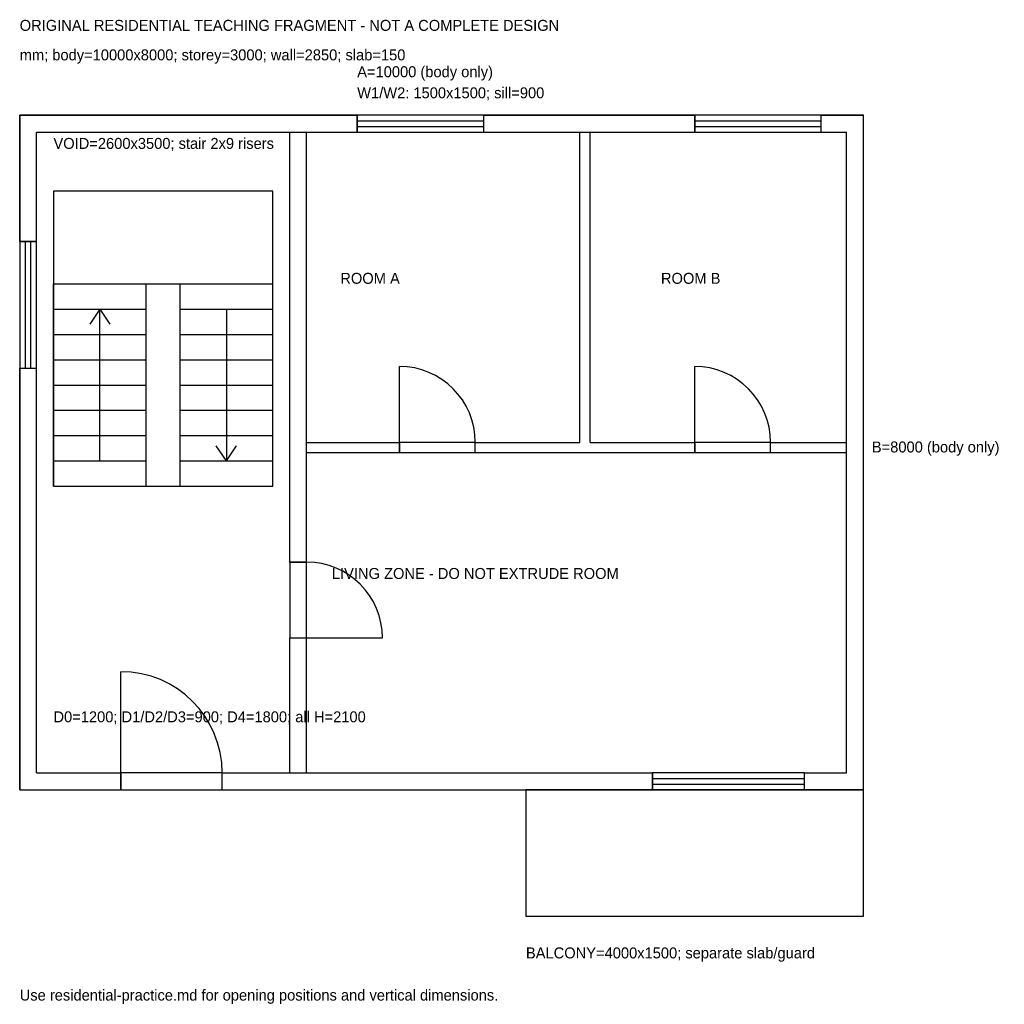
# Model space of a CAD drawing. Header units: millimetres. Extents: x 0 to 11670, y -2544 to 9132.
import ezdxf

# ---------------------------------------------------------------- set-up
doc = ezdxf.new("R2010")
doc.units = ezdxf.units.MM
for name, color, linetype in [('ANNOTATION', 3, 'Continuous'), ('BALCONY', 3, 'Continuous'), ('DOOR_SYMBOL', 30, 'Continuous'), ('SLAB_BOUNDARY', 8, 'Continuous'), ('STAIR_SYMBOL', 5, 'Continuous'), ('VOID', 1, 'Continuous'), ('WALL_EXTERNAL', 7, 'Continuous'), ('WALL_INTERNAL', 8, 'Continuous'), ('WALL_SHARED', 6, 'Continuous'), ('WINDOW_SYMBOL', 4, 'Continuous')]:
    doc.layers.add(name, color=color, linetype=linetype)

msp = doc.modelspace()

# ---------------------------------------------------------------- linework, layer by layer
at = {"layer": 'BALCONY'}
for p, q in [((10000, 0), (6000, 0)), ((6000, 0), (6000, -1500)), ((10000, -1500), (10000, 0)), ((6000, -1500), (10000, -1500))]:
    msp.add_line(p, q, dxfattribs=at)
at = {"layer": 'DOOR_SYMBOL'}
for p, q in [((4500, 4120), (4500, 5020)), ((8000, 4120), (8000, 5020)), ((5400, 4120), (4500, 4120)), ((4500, 4120), (4500, 4000)), ((5400, 4000), (5400, 4120)), ((8900, 4120), (8000, 4120)), ((8000, 4120), (8000, 4000)), ((8900, 4000), (8900, 4120)), ((4500, 4000), (5400, 4000)), ((8000, 4000), (8900, 4000)), ((3400, 2700), (3200, 2700)), ((3200, 2700), (3200, 1800)), ((3400, 1800), (3400, 2700)), ((3200, 1800), (3400, 1800)), ((3400, 1800), (4300, 1800)), ((1200, 200), (1200, 1400)), ((2400, 200), (1200, 200)), ((1200, 200), (1200, 0)), ((2400, 0), (2400, 200)), ((9300, 200), (7500, 200)), ((7500, 200), (7500, 0)), ((7500, 133), (9300, 133)), ((9300, 0), (9300, 200)), ((1200, 0), (2400, 0)), ((7500, 67), (9300, 67)), ((7500, 0), (9300, 0))]:
    msp.add_line(p, q, dxfattribs=at)
for centre, radius in [((4500, 4120), 900), ((8000, 4120), 900), ((3400, 1800), 900), ((1200, 200), 1200)]:
    msp.add_arc(centre, radius, 0, 90, dxfattribs=at)
at = {"layer": 'SLAB_BOUNDARY'}
for p, q in [((10000, 8000), (0, 8000)), ((0, 8000), (0, 0)), ((10000, 0), (10000, 8000)), ((0, 0), (10000, 0))]:
    msp.add_line(p, q, dxfattribs=at)
at = {"layer": 'STAIR_SYMBOL'}
for p, q in [((3000, 7100), (400, 7100)), ((400, 7100), (400, 6000)), ((3000, 6000), (3000, 7100)), ((400, 6000), (3000, 6000)), ((400, 6000), (1500, 6000)), ((400, 3600), (400, 6000)), ((1500, 3600), (1500, 6000)), ((1900, 6000), (3000, 6000)), ((1900, 3600), (1900, 6000)), ((3000, 3600), (3000, 6000)), ((400, 5700), (1500, 5700)), ((950, 5700), (830, 5520)), ((950, 3900), (950, 5700)), ((950, 5700), (1070, 5520)), ((1900, 5700), (3000, 5700)), ((2450, 5700), (2450, 3900)), ((400, 5400), (1500, 5400)), ((1900, 5400), (3000, 5400)), ((400, 5100), (1500, 5100)), ((1900, 5100), (3000, 5100)), ((400, 4800), (1500, 4800)), ((1900, 4800), (3000, 4800)), ((400, 4500), (1500, 4500)), ((1900, 4500), (3000, 4500)), ((400, 4200), (1500, 4200)), ((1900, 4200), (3000, 4200)), ((2450, 3900), (2330, 4080)), ((2450, 3900), (2570, 4080)), ((400, 3900), (1500, 3900)), ((1900, 3900), (3000, 3900)), ((400, 3600), (1500, 3600)), ((1900, 3600), (3000, 3600))]:
    msp.add_line(p, q, dxfattribs=at)
at = {"layer": 'VOID'}
for p, q in [((3000, 7100), (400, 7100)), ((400, 7100), (400, 3600)), ((3000, 3600), (3000, 7100)), ((400, 3600), (3000, 3600))]:
    msp.add_line(p, q, dxfattribs=at)
at = {"layer": 'WALL_EXTERNAL'}
for p, q in [((0, 7800), (0, 8000)), ((0, 8000), (200, 8000)), ((200, 8000), (1200, 8000)), ((1200, 8000), (2400, 8000)), ((2400, 8000), (4000, 8000)), ((4000, 7800), (4000, 8000)), ((5500, 7800), (5500, 8000)), ((5500, 8000), (7500, 8000)), ((7500, 8000), (8000, 8000)), ((8000, 7800), (8000, 8000)), ((9500, 7800), (9500, 8000)), ((9500, 8000), (9800, 8000)), ((9800, 8000), (10000, 8000)), ((10000, 7800), (10000, 8000)), ((0, 6500), (0, 7800)), ((200, 6500), (200, 7800)), ((200, 7800), (1200, 7800)), ((1200, 7800), (2400, 7800)), ((2400, 7800), (4000, 7800)), ((5500, 7800), (7500, 7800)), ((7500, 7800), (8000, 7800)), ((9500, 7800), (9800, 7800)), ((9800, 6500), (9800, 7800)), ((10000, 6500), (10000, 7800)), ((0, 6500), (200, 6500)), ((9800, 5000), (9800, 6500)), ((10000, 5000), (10000, 6500)), ((0, 200), (0, 5000)), ((0, 5000), (200, 5000)), ((200, 200), (200, 5000)), ((9800, 200), (9800, 5000)), ((10000, 200), (10000, 5000)), ((0, 0), (0, 200)), ((200, 200), (1200, 200)), ((1200, 0), (1200, 200)), ((2400, 0), (2400, 200)), ((2400, 200), (4000, 200)), ((4000, 200), (5500, 200)), ((5500, 200), (7500, 200)), ((7500, 0), (7500, 200)), ((9300, 0), (9300, 200)), ((9300, 200), (9500, 200)), ((9500, 200), (9800, 200)), ((10000, 0), (10000, 200)), ((0, 0), (200, 0)), ((200, 0), (1200, 0)), ((2400, 0), (4000, 0)), ((4000, 0), (5500, 0)), ((5500, 0), (7500, 0)), ((9300, 0), (9500, 0)), ((9500, 0), (9800, 0)), ((9800, 0), (10000, 0))]:
    msp.add_line(p, q, dxfattribs=at)
at = {"layer": 'WALL_INTERNAL'}
for p, q in [((6640, 4120), (6640, 7800)), ((6640, 7800), (6760, 7800)), ((6760, 4120), (6760, 7800)), ((3400, 4000), (3400, 4120)), ((3400, 4120), (4500, 4120)), ((4500, 4000), (4500, 4120)), ((5400, 4000), (5400, 4120)), ((5400, 4120), (6640, 4120)), ((6760, 4120), (8000, 4120)), ((8000, 4000), (8000, 4120)), ((8900, 4000), (8900, 4120)), ((8900, 4120), (9800, 4120)), ((9800, 4000), (9800, 4120)), ((3400, 4000), (4500, 4000)), ((5400, 4000), (6640, 4000)), ((6640, 4000), (6760, 4000)), ((6760, 4000), (8000, 4000)), ((8900, 4000), (9800, 4000))]:
    msp.add_line(p, q, dxfattribs=at)
at = {"layer": 'WALL_SHARED'}
for p, q in [((3200, 2700), (3200, 7800)), ((3200, 7800), (3400, 7800)), ((3400, 2700), (3400, 7800)), ((3200, 2700), (3400, 2700)), ((3200, 200), (3200, 1800)), ((3200, 1800), (3400, 1800)), ((3400, 200), (3400, 1800)), ((3200, 200), (3400, 200))]:
    msp.add_line(p, q, dxfattribs=at)
at = {"layer": 'WINDOW_SYMBOL'}
for p, q in [((5500, 8000), (4000, 8000)), ((4000, 8000), (4000, 7800)), ((5500, 7800), (5500, 8000)), ((9500, 8000), (8000, 8000)), ((8000, 8000), (8000, 7800)), ((9500, 7800), (9500, 8000)), ((4000, 7933), (5500, 7933)), ((4000, 7867), (5500, 7867)), ((8000, 7933), (9500, 7933)), ((8000, 7867), (9500, 7867)), ((4000, 7800), (5500, 7800)), ((8000, 7800), (9500, 7800)), ((200, 6500), (0, 6500)), ((0, 6500), (0, 5000)), ((67, 5000), (67, 6500)), ((133, 5000), (133, 6500)), ((200, 5000), (200, 6500)), ((0, 5000), (200, 5000))]:
    msp.add_line(p, q, dxfattribs=at)

# ---------------------------------------------------------------- texts
at = {"layer": 'ANNOTATION'}
for s, p in [('ORIGINAL RESIDENTIAL TEACHING FRAGMENT - NOT A COMPLETE DESIGN', (0, 9000)), ('mm; body=10000x8000; storey=3000; wall=2850; slab=150', (0, 8650)), ('A=10000 (body only)', (4000, 8450)), ('W1/W2: 1500x1500; sill=900', (4000, 8200)), ('VOID=2600x3500; stair 2x9 risers', (400, 7600)), ('ROOM A', (3800, 6000)), ('ROOM B', (7600, 6000)), ('B=8000 (body only)', (10100, 4000)), ('LIVING ZONE - DO NOT EXTRUDE ROOM', (3700, 2500)), ('D0=1200; D1/D2/D3=900; D4=1800; all H=2100', (400, 800)), ('BALCONY=4000x1500; separate slab/guard', (6000, -2000)), ('Use residential-practice.md for opening positions and vertical dimensions.', (0, -2500))]:
    msp.add_text(s, height=130, dxfattribs=at).set_placement(p)

doc.saveas('drawing.dxf')
